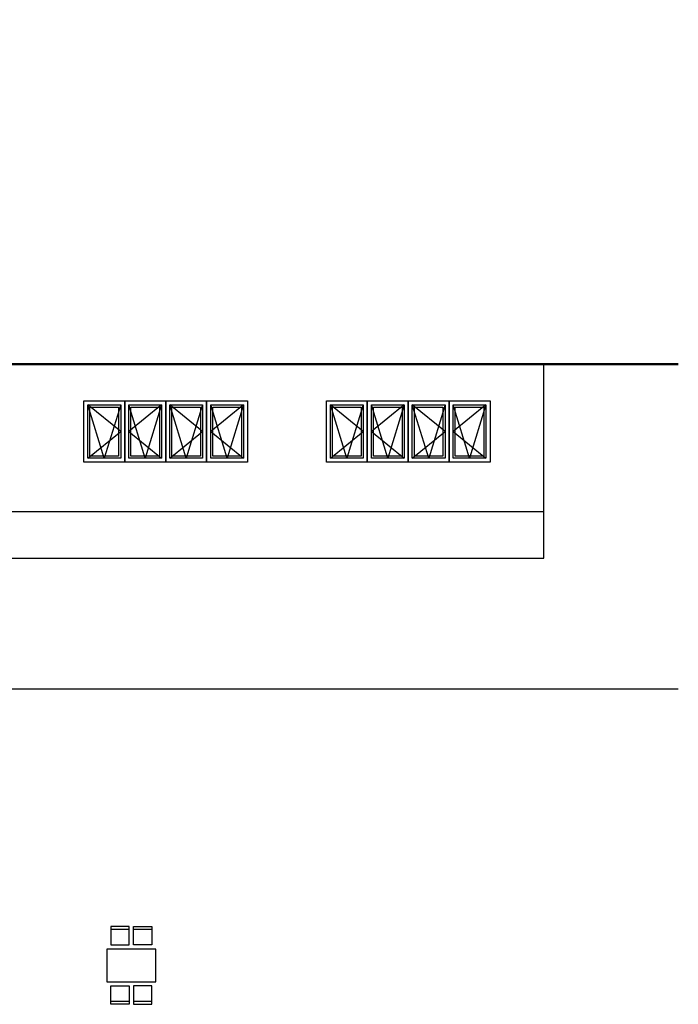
# Model space of a CAD drawing. Header units: millimetres. Extents: x -29135 to 388014, y -22277 to 596511.
# Tile 11 of 12: x 342958 to 359050, y 18080 to 42134. Entities that reach past the tile are written whole.
import ezdxf
from ezdxf.lldxf.tags import DXFTag

# ---------------------------------------------------------------- set-up
doc = ezdxf.new("R2010")
doc.units = ezdxf.units.MM
for name, color, linetype in [('IN_BLOKY_OSTATNI', 252, 'Continuous'), ('IN_C_TENKA', 7, 'Continuous'), ('IN_TEXT', 7, 'Continuous'), ('IN_VYPLNE OTVORU', 7, 'Continuous')]:
    doc.layers.add(name, color=color, linetype=linetype)
doc.layers.add('IN_C_TLUSTA', color=7, linetype='Continuous', lineweight=50)
doc.styles.add('Koty', font='romand.shx', dxfattribs={"width": 0.9})
tags = doc.linetypes.add('DASHED', pattern=[4.5, 3, -1.5]).pattern_tags.tags
tags[6:7] = [DXFTag(74, 4), DXFTag(75, 0), DXFTag(340, '0'), DXFTag(46, 0.0), DXFTag(50, 0.0), DXFTag(44, 0.0), DXFTag(45, 0.0)]
tags[4:5] = [DXFTag(74, 4), DXFTag(75, 0), DXFTag(340, '0'), DXFTag(46, 0.0), DXFTag(50, 0.0), DXFTag(44, 0.0), DXFTag(45, 0.0)]

# ---------------------------------------------------------------- blocks, each defined once
blk = doc.blocks.new('stul_a_zidle')
at = {"transparency": 33554687}
for p, q in [((550, 950), (100, 950)), ((100, 950), (100, 500)), ((550, 880), (100, 880)), ((550, 500), (550, 950)), ((650, 500), (650, 950)), ((650, 950), (1100, 950)), ((1100, 880), (650, 880)), ((1100, 950), (1100, 500)), ((100, 500), (550, 500)), ((1100, 500), (650, 500)), ((1200, 400), (0, 400)), ((0, 400), (0, -400)), ((1200, -400), (1200, 400)), ((0, -400), (1200, -400)), ((100, -500), (550, -500)), ((100, -950), (100, -500)), ((550, -500), (550, -950)), ((1100, -500), (650, -500)), ((650, -500), (650, -950)), ((1100, -950), (1100, -500)), ((550, -880), (100, -880)), ((550, -950), (100, -950)), ((1100, -880), (650, -880)), ((650, -950), (1100, -950))]:
    blk.add_line(p, q, dxfattribs=at)

msp = doc.modelspace()

# ---------------------------------------------------------------- linework, layer by layer
at = {"layer": 'IN_C_TENKA', "color": 8, "transparency": 33554687}
for p, q in [((355760.47666, 28981.62658), (355760.47666, 30116.62658)), ((322560.47666, 28981.62658), (355760.47666, 28981.62658)), ((293281.01861, 25786.62658), (359049.70105, 25786.62658))]:
    msp.add_line(p, q, dxfattribs=at)
at = {"layer": 'IN_C_TENKA', "transparency": 33554687}
msp.add_lwpolyline([(295910.47666, 33721.62658), (295910.47666, 28171.62658), (322560.47666, 28171.62658), (322560.47666, 30116.62658), (355760.47666, 30116.62658), (355760.47666, 33721.62658)], dxfattribs=at)
at = {"layer": 'IN_C_TLUSTA', "transparency": 33554687}
msp.add_line((293281.01861, 33721.62658), (359049.70105, 33721.62658), dxfattribs=at)
at = {"layer": 'IN_VYPLNE OTVORU', "transparency": 33554687}
for points in [[(345525.47666, 32821.62658), (345525.47666, 31321.62658), (344525.47568, 31321.62658), (344525.47568, 32821.62658)], [(346525.47765, 32821.62658), (346525.47765, 31321.62658), (345525.47666, 31321.62658), (345525.47666, 32821.62658)], [(347525.47864, 32821.62658), (347525.47864, 31321.62658), (346525.47765, 31321.62658), (346525.47765, 32821.62658)], [(348525.47963, 32821.62658), (348525.47963, 31321.62658), (347525.47864, 31321.62658), (347525.47864, 32821.62658)], [(351450.47666, 32821.62658), (351450.47666, 31321.62658), (350450.47568, 31321.62658), (350450.47568, 32821.62658)], [(352450.47765, 32821.62658), (352450.47765, 31321.62658), (351450.47666, 31321.62658), (351450.47666, 32821.62658)], [(353450.47864, 32821.62658), (353450.47864, 31321.62658), (352450.47765, 31321.62658), (352450.47765, 32821.62658)], [(354450.47963, 32821.62658), (354450.47963, 31321.62658), (353450.47864, 31321.62658), (353450.47864, 32821.62658)]]:
    msp.add_lwpolyline(points, close=True, dxfattribs=at)
at = {"layer": 'IN_VYPLNE OTVORU', "color": 8, "transparency": 33554687}
for points in [[(345425.47666, 32721.62658), (345425.47666, 31421.62658), (344625.47568, 31421.62658), (344625.47568, 32721.62658)], [(346425.47765, 32721.62658), (346425.47765, 31421.62658), (345625.47666, 31421.62658), (345625.47666, 32721.62658)], [(347425.47864, 32721.62658), (347425.47864, 31421.62658), (346625.47765, 31421.62658), (346625.47765, 32721.62658)], [(348425.47963, 32721.62658), (348425.47963, 31421.62658), (347625.47864, 31421.62658), (347625.47864, 32721.62658)], [(351350.47666, 32721.62658), (351350.47666, 31421.62658), (350550.47568, 31421.62658), (350550.47568, 32721.62658)], [(352350.47765, 32721.62658), (352350.47765, 31421.62658), (351550.47666, 31421.62658), (351550.47666, 32721.62658)], [(353350.47864, 32721.62658), (353350.47864, 31421.62658), (352550.47765, 31421.62658), (352550.47765, 32721.62658)], [(354350.47963, 32721.62658), (354350.47963, 31421.62658), (353550.47864, 31421.62658), (353550.47864, 32721.62658)]]:
    msp.add_lwpolyline(points, close=True, dxfattribs=at)
at = {"layer": 'IN_VYPLNE OTVORU', "color": 8, "linetype": 'DASHED', "ltscale": 50, "transparency": 33554687}
for points in [[(344625.47568, 31421.62658), (345425.47666, 32071.62658), (344625.47568, 32721.62658)], [(345425.47666, 32721.62658), (345025.47617, 31421.62658), (344625.47568, 32721.62658)], [(346425.47765, 32721.62658), (345625.47666, 32071.62658), (346425.47765, 31421.62658)], [(346425.47765, 32721.62658), (346025.47716, 31421.62658), (345625.47666, 32721.62658)], [(346625.47765, 31421.62658), (347425.47864, 32071.62658), (346625.47765, 32721.62658)], [(347425.47864, 32721.62658), (347025.47815, 31421.62658), (346625.47765, 32721.62658)], [(348425.47963, 32721.62658), (347625.47864, 32071.62658), (348425.47963, 31421.62658)], [(348425.47963, 32721.62658), (348025.47914, 31421.62658), (347625.47864, 32721.62658)], [(350550.47568, 31421.62658), (351350.47666, 32071.62658), (350550.47568, 32721.62658)], [(351350.47666, 32721.62658), (350950.47617, 31421.62658), (350550.47568, 32721.62658)], [(352350.47765, 32721.62658), (351550.47666, 32071.62658), (352350.47765, 31421.62658)], [(352350.47765, 32721.62658), (351950.47716, 31421.62658), (351550.47666, 32721.62658)], [(352550.47765, 31421.62658), (353350.47864, 32071.62658), (352550.47765, 32721.62658)], [(353350.47864, 32721.62658), (352950.47815, 31421.62658), (352550.47765, 32721.62658)], [(354350.47963, 32721.62658), (353550.47864, 32071.62658), (354350.47963, 31421.62658)], [(354350.47963, 32721.62658), (353950.47914, 31421.62658), (353550.47864, 32721.62658)]]:
    msp.add_lwpolyline(points, dxfattribs=at)
for points in [[(345375.47666, 32671.62658), (345375.47666, 31471.62658), (344675.47568, 31471.62658), (344675.47568, 32671.62658)], [(346375.47765, 32671.62658), (346375.47765, 31471.62658), (345675.47666, 31471.62658), (345675.47666, 32671.62658)], [(347375.47864, 32671.62658), (347375.47864, 31471.62658), (346675.47765, 31471.62658), (346675.47765, 32671.62658)], [(348375.47963, 32671.62658), (348375.47963, 31471.62658), (347675.47864, 31471.62658), (347675.47864, 32671.62658)], [(351300.47666, 32671.62658), (351300.47666, 31471.62658), (350600.47568, 31471.62658), (350600.47568, 32671.62658)], [(352300.47765, 32671.62658), (352300.47765, 31471.62658), (351600.47666, 31471.62658), (351600.47666, 32671.62658)], [(353300.47864, 32671.62658), (353300.47864, 31471.62658), (352600.47765, 31471.62658), (352600.47765, 32671.62658)], [(354300.47963, 32671.62658), (354300.47963, 31471.62658), (353600.47864, 31471.62658), (353600.47864, 32671.62658)]]:
    msp.add_lwpolyline(points, close=True, dxfattribs=at)

# ---------------------------------------------------------------- block references
at = {"layer": 'IN_BLOKY_OSTATNI', "transparency": 33554687}
msp.add_blockref('stul_a_zidle', (345085.32417, 19030.20613), dxfattribs=at)

# ---------------------------------------------------------------- texts
at = {"layer": 'IN_TEXT', "linetype": 'ByBlock', "transparency": 33554687, "char_height": 200, "width": 827.5, "attachment_point": 1, "rotation": 90, "style": 'Koty'}
for insert in [(347520.96472, 5229.03283), (352170.96472, 5229.03283)]:
    msp.add_mtext('\\pi182.32143,t782.32143;900\\P\\pi109.46429,t709.46429;1970', dxfattribs=dict(at, insert=insert))

doc.saveas('drawing.dxf')
